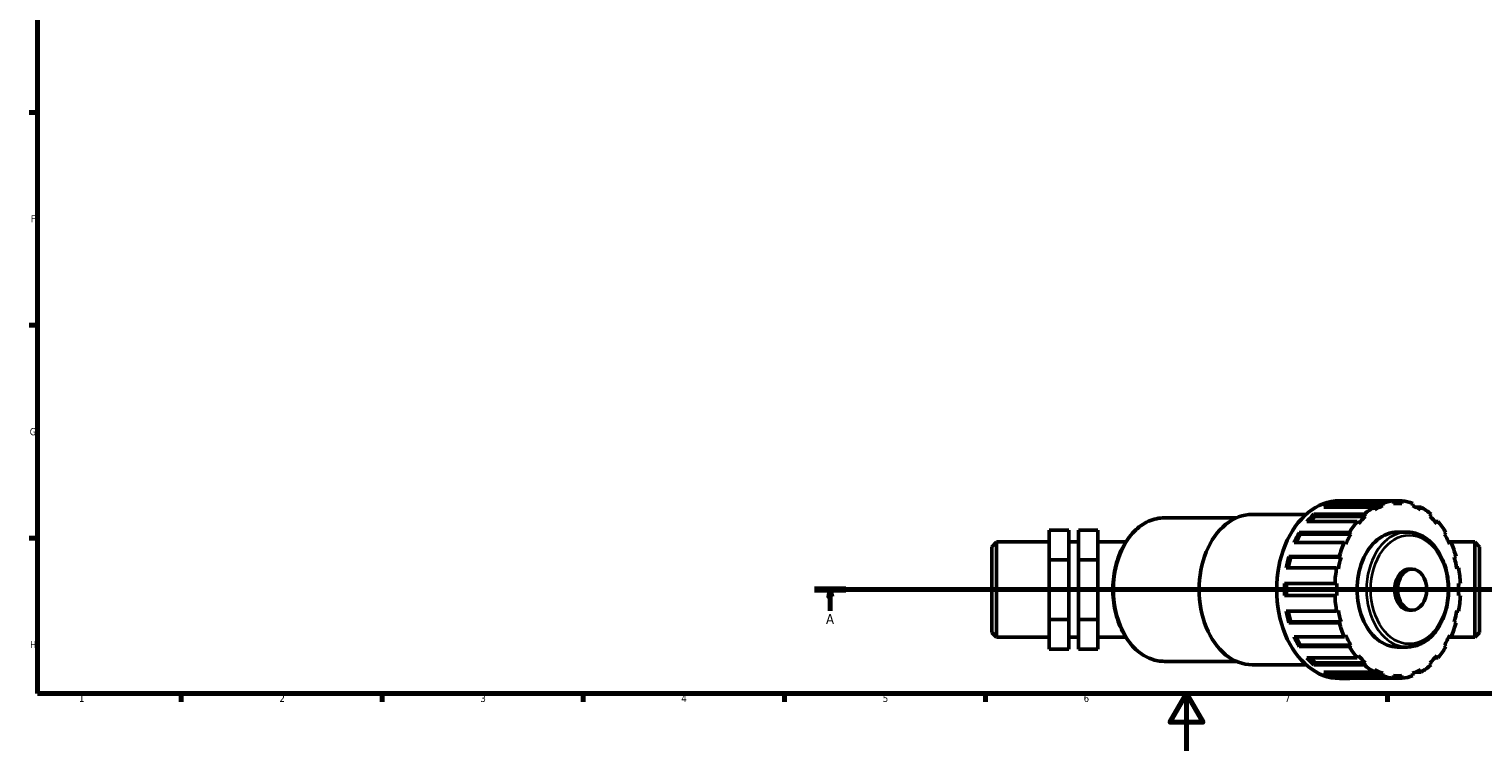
# Model space of a CAD drawing. Header units: millimetres. Extents: x 0 to 896, y 0 to 1066.
# Tile 1 of 7: x 17 to 524, y 0 to 252. Entities that reach past the tile are written whole.
import ezdxf

# ---------------------------------------------------------------- set-up
doc = ezdxf.new("R2010")
doc.units = ezdxf.units.MM
doc.linetypes.add('CHAIN', pattern=[0.7087, 0.4724, -0.0591, 0.1181, -0.0591])
for name, color, linetype, lineweight in [('Border (ISO)', 7, 'Continuous', 70), ('Section Line (ISO)', 7, 'CHAIN', 70), ('Visible (ISO)', 7, 'Continuous', 50), ('Visible Narrow (ISO)', 7, 'Continuous', 35)]:
    doc.layers.add(name, color=color, linetype=linetype, lineweight=lineweight)
doc.styles.add('Label Text (ISO)', font='tahoma.ttf')
doc.styles.add('Note Text (ISO)', font='tahoma.ttf')

# ---------------------------------------------------------------- blocks, each defined once
blk = doc.blocks.new('Borders Default Border')
at = {"layer": 'Border (ISO)'}
for p, q in [((20, 222.75), (17.1, 222.75)), ((20, 148.5), (17.1, 148.5)), ((20, 74.25), (17.1, 74.25)), ((70.08, 20), (70.08, 17.1)), ((140.17, 20), (140.17, 17.1)), ((210.25, 20), (210.25, 17.1)), ((280.33, 20), (280.33, 17.1)), ((350.42, 20), (350.42, 17.1)), ((490.58, 20), (490.58, 17.1))]:
    blk.add_line(p, q, dxfattribs=at)
at = {"layer": 'Border (ISO)', "flags": 128}
for points in [[(20, 20), (20, 574), (821, 574), (821, 20), (20, 20)], [(420.5, 0), (420.5, 20), (414.73, 10), (426.27, 10), (420.5, 20)]]:
    blk.add_lwpolyline(points, dxfattribs=at)
at = {"layer": 'Border (ISO)', "color": 232, "true_color": 0xca0064, "char_height": 2.5, "attachment_point": 7, "style": 'Note Text (ISO)'}
for s, insert in [('F', (17.7, 184.38)), ('G', (17.31, 110.08)), ('H', (17.44, 35.88)), ('1', (34.48, 17.1)), ('2', (104.37, 17.1)), ('3', (174.43, 17.05)), ('4', (244.42, 17.1)), ('5', (314.64, 17.05)), ('6', (384.66, 17.05)), ('7', (454.77, 17.1))]:
    blk.add_mtext(s, dxfattribs=dict(at, insert=insert))
blk = doc.blocks.new('2dTransSection0')
at = {"layer": 'Section Line (ISO)', "linetype": 'CHAIN'}
blk.add_line((290.89, 56.29), (680.46, 56.29), dxfattribs=at)
at = {"layer": 'Section Line (ISO)', "linetype": 'Continuous', "lineweight": 140}
for p, q in [((290.89, 56.29), (301.75, 56.29)), ((669.6, 56.29), (680.46, 56.29))]:
    blk.add_line(p, q, dxfattribs=at)
at = {"layer": 'Section Line (ISO)', "linetype": 'Continuous'}
for p, q in [((296.32, 56.29), (295.82, 53.79)), ((296.32, 53.79), (296.32, 56.29)), ((296.82, 53.79), (296.32, 56.29)), ((675.03, 56.29), (674.53, 53.79)), ((675.03, 53.79), (675.03, 56.29)), ((675.53, 53.79), (675.03, 56.29)), ((295.82, 53.79), (296.82, 53.79)), ((296.32, 48.91), (296.32, 53.79)), ((674.53, 53.79), (675.53, 53.79)), ((675.03, 48.91), (675.03, 53.79))]:
    blk.add_line(p, q, dxfattribs=at)
at = {"layer": 'Section Line (ISO)', "linetype": 'Continuous', "flags": 128}
for points in [[(296.82, 53.79), (296.32, 56.29), (295.82, 53.79), (296.82, 53.79)], [(675.53, 53.79), (675.03, 56.29), (674.53, 53.79), (675.53, 53.79)]]:
    blk.add_lwpolyline(points, dxfattribs=at)
at = {"layer": 'Section Line (ISO)'}
for points in [[(296.82, 53.79), (296.32, 56.29), (295.82, 53.79), (296.82, 53.79)], [(675.53, 53.79), (675.03, 56.29), (674.53, 53.79), (675.53, 53.79)]]:
    blk.add_solid(points, dxfattribs=at)
at = {"layer": 'Section Line (ISO)', "char_height": 3.5, "attachment_point": 7, "style": 'Label Text (ISO)'}
for insert in [(294.83, 44.29), (673.54, 44.29)]:
    blk.add_mtext('A', dxfattribs=dict(at, insert=insert))

msp = doc.modelspace()

# ---------------------------------------------------------------- linework, layer by layer
at = {"layer": 'Visible (ISO)'}
for p, q in [((471.201, 86.367), (488.74, 86.367)), ((471.201, 86.367), (471.405, 85.481)), ((473.836, 87.299), (476.534, 87.299)), ((492.574, 87.226), (475.035, 87.226)), ((488.74, 86.367), (488.944, 85.481)), ((492.574, 87.226), (495.572, 87.226)), ((492.574, 86.294), (492.574, 87.226)), ((494.073, 86.369), (492.574, 86.369)), ((495.572, 87.226), (495.572, 86.294)), ((499.203, 85.481), (499.407, 86.367)), ((412.824, 81.336), (437.869, 81.336)), ((443.398, 82.529), (462.152, 82.529)), ((464.891, 82.565), (482.43, 82.565)), ((464.891, 82.565), (465.278, 81.81)), ((482.817, 81.81), (465.278, 81.81)), ((485.889, 85.057), (468.35, 85.057)), ((488.944, 85.481), (471.405, 85.481)), ((482.43, 82.565), (482.817, 81.81)), ((486.092, 84.17), (485.889, 85.057)), ((500.285, 85.057), (502.258, 85.057)), ((502.258, 85.057), (502.054, 84.17)), ((505.329, 81.81), (505.717, 82.565)), ((372.617, 77.078), (379.417, 77.078)), ((372.617, 66.617), (372.617, 77.078)), ((379.417, 66.617), (379.417, 77.078)), ((382.817, 77.078), (382.817, 66.617)), ((382.817, 77.078), (389.617, 77.078)), ((389.617, 77.078), (389.617, 66.617)), ((459.72, 76.191), (477.259, 76.191)), ((459.72, 76.191), (460.254, 75.642)), ((480.004, 80.073), (462.465, 80.073)), ((477.259, 76.191), (477.793, 75.642)), ((480.392, 79.318), (480.004, 80.073)), ((494.073, 76.328), (497.371, 76.328)), ((507.094, 80.073), (508.142, 80.073)), ((508.142, 80.073), (507.755, 79.318)), ((510.354, 75.642), (510.887, 76.191)), ((352.617, 71.218), (354.317, 72.918)), ((352.617, 41.369), (352.617, 71.218)), ((354.317, 72.918), (354.317, 39.669)), ((354.317, 72.918), (372.617, 72.918)), ((379.417, 72.918), (382.817, 72.918)), ((389.617, 72.918), (399.347, 72.918)), ((475.497, 72.76), (457.958, 72.76)), ((477.793, 75.642), (460.254, 75.642)), ((476.03, 72.212), (475.497, 72.76)), ((511.795, 72.918), (520.917, 72.918)), ((511.869, 72.76), (512.65, 72.76)), ((512.65, 72.76), (512.116, 72.212)), ((520.917, 39.669), (520.917, 72.918)), ((522.617, 71.218), (520.917, 72.918)), ((522.617, 71.218), (522.617, 41.369)), ((372.617, 66.617), (379.417, 66.617)), ((372.617, 45.833), (372.617, 66.617)), ((379.417, 45.833), (379.417, 66.617)), ((382.817, 66.617), (382.817, 45.833)), ((382.817, 66.617), (389.617, 66.617)), ((389.617, 66.617), (389.617, 45.833)), ((456.195, 67.869), (473.735, 67.869)), ((456.195, 67.869), (456.823, 67.581)), ((474.362, 67.581), (456.823, 67.581)), ((473.735, 67.869), (474.362, 67.581)), ((513.785, 67.581), (514.412, 67.869)), ((472.808, 63.836), (455.269, 63.836)), ((473.435, 63.548), (472.808, 63.836)), ((498.121, 63.449), (499.133, 63.449)), ((514.66, 63.836), (515.339, 63.836)), ((515.339, 63.836), (514.712, 63.548)), ((454.662, 58.414), (472.201, 58.414)), ((472.201, 58.414), (472.86, 58.414)), ((515.287, 58.414), (515.946, 58.414)), ((472.201, 54.174), (454.662, 54.174)), ((472.86, 54.174), (472.201, 54.174)), ((515.946, 54.174), (515.287, 54.174)), ((372.617, 45.833), (379.417, 45.833)), ((372.617, 35.509), (372.617, 45.833)), ((379.417, 35.509), (379.417, 45.833)), ((382.817, 45.833), (382.817, 35.509)), ((382.817, 45.833), (389.617, 45.833)), ((389.617, 45.833), (389.617, 35.509)), ((455.269, 48.751), (472.808, 48.751)), ((472.808, 48.751), (473.435, 49.04)), ((498.121, 49.139), (499.133, 49.139)), ((515.339, 48.751), (514.66, 48.751)), ((514.712, 49.04), (515.339, 48.751)), ((352.617, 41.369), (354.317, 39.669)), ((456.823, 45.007), (456.195, 44.719)), ((473.735, 44.719), (456.195, 44.719)), ((474.362, 45.007), (456.823, 45.007)), ((474.362, 45.007), (473.735, 44.719)), ((514.412, 44.719), (513.785, 45.007)), ((522.617, 41.369), (520.917, 39.669)), ((354.317, 39.669), (372.617, 39.669)), ((372.617, 35.509), (379.417, 35.509)), ((379.417, 39.669), (382.817, 39.669)), ((382.817, 35.509), (389.617, 35.509)), ((389.617, 39.669), (399.347, 39.669)), ((457.958, 39.827), (475.497, 39.827)), ((460.254, 36.945), (459.72, 36.397)), ((477.259, 36.397), (459.72, 36.397)), ((477.793, 36.945), (460.254, 36.945)), ((475.497, 39.827), (476.03, 40.375)), ((477.793, 36.945), (477.259, 36.397)), ((494.073, 36.26), (497.371, 36.26)), ((510.887, 36.397), (510.354, 36.945)), ((511.795, 39.669), (520.917, 39.669)), ((512.65, 39.827), (511.869, 39.827)), ((512.116, 40.375), (512.65, 39.827)), ((412.824, 31.251), (437.869, 31.251)), ((462.465, 32.515), (480.004, 32.515)), ((465.278, 30.777), (464.891, 30.023)), ((482.817, 30.777), (465.278, 30.777)), ((480.004, 32.515), (480.392, 33.269)), ((482.817, 30.777), (482.43, 30.023)), ((505.717, 30.023), (505.329, 30.777)), ((508.142, 32.515), (507.094, 32.515)), ((507.755, 33.269), (508.142, 32.515)), ((443.398, 30.059), (462.152, 30.059)), ((482.43, 30.023), (464.891, 30.023)), ((468.35, 27.53), (485.889, 27.53)), ((471.405, 27.107), (471.201, 26.22)), ((488.74, 26.22), (471.201, 26.22)), ((488.944, 27.107), (471.405, 27.107)), ((475.035, 25.361), (492.574, 25.361)), ((485.889, 27.53), (486.092, 28.417)), ((488.944, 27.107), (488.74, 26.22)), ((492.574, 25.361), (492.574, 26.294)), ((494.073, 26.219), (492.574, 26.219)), ((495.572, 25.361), (492.574, 25.361)), ((495.572, 26.294), (495.572, 25.361)), ((499.407, 26.22), (499.203, 27.107)), ((502.258, 27.53), (500.285, 27.53)), ((502.054, 28.417), (502.258, 27.53)), ((473.836, 25.289), (476.534, 25.289))]:
    msp.add_line(p, q, dxfattribs=at)
for centre, major_axis, start_param, end_param in [((473.836, 56.294), (0, 31.005), 0, 3.1415927), ((476.534, 56.294), (0, 31.005), 0.2457298, 0.3825887), ((476.534, 56.294), (0, 31.005), 6.2147558, 6.3516148), ((494.073, 56.294), (0, 31.005), 0.0684295, 0.2457298), ((494.073, 56.294), (0, 30.075), 6.212636, 6.3537346), ((494.073, 56.294), (0, 31.005), 6.0374555, 6.2147558), ((443.398, 56.294), (0, 26.235), 0, 3.1415927), ((476.534, 56.294), (0, 31.005), 0.5598891, 0.696748), ((476.534, 56.294), (0, -30.075), 3.6993619, 3.8005146), ((476.534, 56.294), (0, 30.075), 0.24361, 0.2964036), ((494.073, 56.294), (0, -30.075), 3.6993619, 3.8404605), ((494.073, 56.294), (0, 31.005), 0.3825887, 0.5598891), ((494.073, 56.294), (0, 30.075), 0.24361, 0.3847086), ((494.073, 56.294), (0, 30.075), 5.8984767, 6.0395753), ((494.073, 56.294), (0, 31.005), 5.7232962, 5.9005966), ((494.073, 56.294), (0, 30.075), 5.5843175, 5.7254161), ((476.534, 56.294), (0, 31.005), 0.8740483, 1.0109073), ((494.073, 56.294), (0, -31.005), 3.8383406, 4.015641), ((494.073, 56.294), (0, 20.034), 0, 3.1415927), ((494.073, 56.294), (0, 31.005), 5.409137, 5.5864373), ((476.534, 56.294), (0, -30.075), 4.0135211, 4.132994), ((494.073, 56.294), (0, -31.005), 4.1524999, 4.3298003), ((494.073, 56.294), (0, -30.075), 4.0135211, 4.1546198), ((494.073, 56.294), (0, 30.075), 5.2701582, 5.4112568), ((494.073, 56.294), (0, 31.005), 5.0949777, 5.2722781), ((476.534, 56.294), (0, 31.005), 1.1882076, 1.3250665), ((476.534, 56.294), (0, -30.075), 4.3276804, 4.4588949), ((494.073, 56.294), (0, -30.075), 4.3276804, 4.468779), ((494.073, 56.294), (0, 30.075), 4.9559989, 5.0970975), ((494.073, 56.294), (0, -31.005), 4.4666592, 4.6439595), ((498.121, 56.294), (0, 7.155), 0, 3.1415927), ((494.073, 56.294), (0, 31.005), 4.7808184, 4.9581188), ((476.534, 56.294), (0, 31.005), 1.5023669, 1.6392258), ((476.534, 56.294), (0, -30.075), 4.6418397, 4.7829383), ((494.073, 56.294), (0, -30.075), 4.6418397, 4.7829383), ((494.073, 56.294), (0, 30.075), 4.6418397, 4.7829383), ((494.073, 56.294), (0, -31.005), 4.7808184, 4.9581188), ((494.073, 56.294), (0, 31.005), 4.4666592, 4.6439595), ((476.534, 56.294), (0, 31.005), 1.8165261, 1.9533851), ((476.534, 56.294), (0, -30.075), 4.9658831, 5.0970975), ((494.073, 56.294), (0, -30.075), 4.9559989, 5.0970975), ((494.073, 56.294), (0, 30.075), 4.3276804, 4.468779), ((494.073, 56.294), (0, -31.005), 5.0949777, 5.2722781), ((494.073, 56.294), (0, 31.005), 4.1524999, 4.3298003), ((476.534, 56.294), (0, 31.005), 2.1306854, 2.2675443), ((476.534, 56.294), (0, -30.075), 5.2917839, 5.4112568), ((494.073, 56.294), (0, -30.075), 5.2701582, 5.4112568), ((494.073, 56.294), (0, -31.005), 5.409137, 5.5864373), ((494.073, 56.294), (0, 31.005), 3.8383406, 4.015641), ((494.073, 56.294), (0, 30.075), 4.0135211, 4.1546198), ((476.534, 56.294), (0, 31.005), 2.4448447, 2.5817036), ((476.534, 56.294), (0, -30.075), 5.6242633, 5.7254161), ((494.073, 56.294), (0, -30.075), 5.5843175, 5.7254161), ((494.073, 56.294), (0, 30.075), 3.6993619, 3.8404605), ((476.534, 56.294), (0, -31.005), 5.9005966, 6.0374555), ((476.534, 56.294), (0, -30.075), 5.9867817, 6.0395753), ((476.534, 56.294), (0, -31.005), 6.2147558, 6.3516148), ((494.073, 56.294), (0, -31.005), 5.7232962, 5.9005966), ((494.073, 56.294), (0, -30.075), 5.8984767, 6.0395753), ((494.073, 56.294), (0, -31.005), 6.0374555, 6.2147558), ((494.073, 56.294), (0, -30.075), 6.212636, 6.3537346), ((494.073, 56.294), (0, -31.005), 0.0684295, 0.2457298), ((494.073, 56.294), (0, -30.075), 0.24361, 0.3847086), ((494.073, 56.294), (0, -31.005), 0.3825887, 0.5598891)]:
    msp.add_ellipse(centre, major_axis=major_axis, ratio=0.7071068, start_param=start_param, end_param=end_param, dxfattribs=at)
msp.add_ellipse((499.133, 56.294), major_axis=(0, -7.155), ratio=0.7071068, dxfattribs=at)
for points, knots in [([(412.824, 81.336), (410.934, 81.336), (409.045, 80.92), (405.445, 79.3), (403.737, 78.085), (400.655, 74.964), (399.29, 73.042), (397.056, 68.692), (396.193, 66.259), (395.058, 61.14), (394.788, 58.454), (394.867, 53.099), (395.216, 50.431), (396.502, 45.377), (397.439, 42.993), (399.816, 38.753), (401.254, 36.896), (404.489, 33.922), (406.282, 32.797), (409.682, 31.538), (411.253, 31.251), (412.824, 31.251)], [3.1415927, 3.1415927, 3.1415927, 3.1415927, 3.4495503, 3.4495503, 3.763038, 3.763038, 4.0843361, 4.0843361, 4.4086438, 4.4086438, 4.7333062, 4.7333062, 5.0579101, 5.0579101, 5.3825768, 5.3825768, 5.7067141, 5.7067141, 6.0271807, 6.0271807, 6.2831853, 6.2831853, 6.2831853, 6.2831853]), ([(497.371, 36.26), (498.884, 36.26), (500.396, 36.59), (503.281, 37.871), (504.65, 38.834), (507.128, 41.313), (508.228, 42.845), (510.032, 46.318), (510.73, 48.263), (511.652, 52.358), (511.873, 54.509), (511.818, 58.797), (511.541, 60.934), (510.514, 64.985), (509.763, 66.899), (507.854, 70.304), (506.695, 71.797), (504.087, 74.186), (502.641, 75.091), (499.899, 76.098), (498.636, 76.328), (497.371, 76.328)], [0, 0, 0, 0, 0.3043447, 0.3043447, 0.6156153, 0.6156153, 0.9371194, 0.9371194, 1.2627927, 1.2627927, 1.5890014, 1.5890014, 1.9151387, 1.9151387, 2.24135, 2.24135, 2.5668143, 2.5668143, 2.8873018, 2.8873018, 3.1415927, 3.1415927, 3.1415927, 3.1415927])]:
    msp.add_open_spline(points, degree=3, knots=knots, dxfattribs=at)
at = {"layer": 'Visible Narrow (ISO)'}
for centre, major_axis, start_param, end_param in [((412.824, 56.294), (0, -25.043), 3.2986723, 6.1261057), ((497.371, 56.294), (0, 20.034), 0.1570796, 2.984513)]:
    msp.add_ellipse(centre, major_axis=major_axis, ratio=0.7071068, start_param=start_param, end_param=end_param, dxfattribs=at)
msp.add_ellipse((498.121, 56.294), major_axis=(0, -18.974), ratio=0.7071068, dxfattribs=at)

# ---------------------------------------------------------------- block references
msp.add_blockref('Borders Default Border', (0, 0))
at = {"layer": 'Section Line (ISO)'}
msp.add_blockref('2dTransSection0', (0, 0), dxfattribs=at)

doc.saveas('drawing.dxf')
